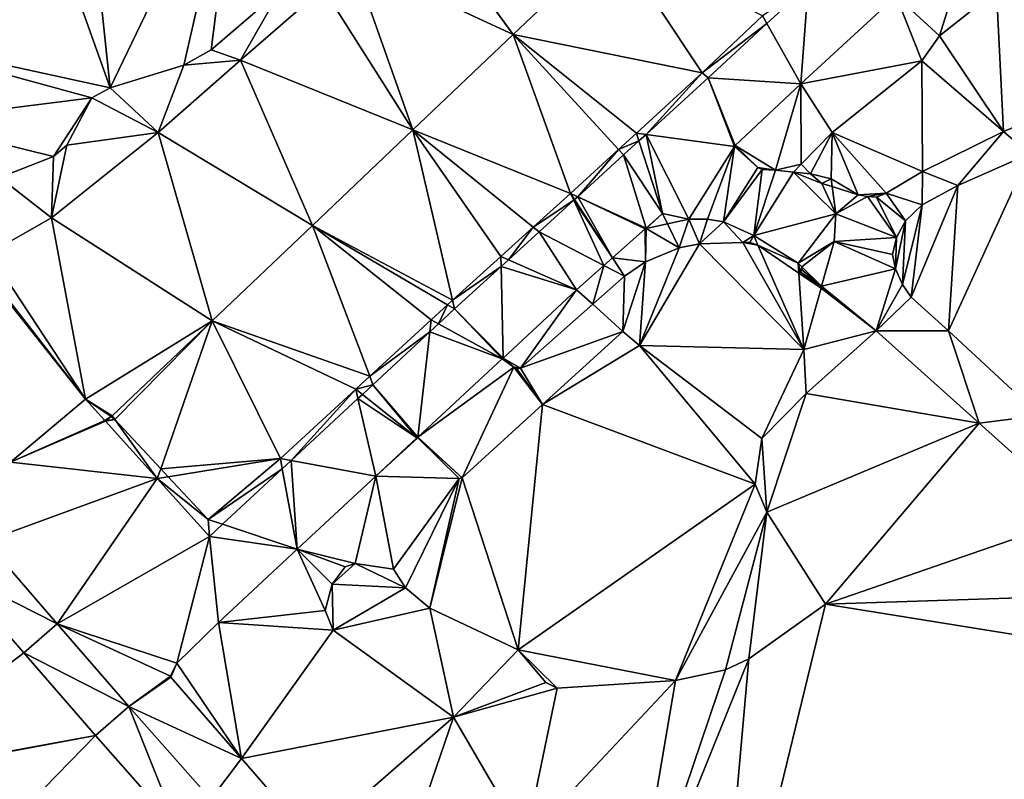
# Model space of a CAD drawing. Header units: inches. Extents: x 572956 to 573089, y 7035613 to 7035744.
# Tile 7 of 13: x 573022 to 573056, y 7035646 to 7035672. Entities that reach past the tile are written whole.
import ezdxf

# ---------------------------------------------------------------- set-up
doc = ezdxf.new("R2010")
doc.units = ezdxf.units.IN
doc.header["$MEASUREMENT"] = 0
doc.layers.add('Terreng_ortofoto', color=10, linetype='Continuous')

msp = doc.modelspace()

# ---------------------------------------------------------------- linework, layer by layer
at = {"layer": 'Terreng_ortofoto'}
for points in [[(573015.37, 7035672.122, 39), (573024.94, 7035670.032, 39), (573020.14, 7035683.442, 40)], [(573024.94, 7035670.032, 39), (573023.51, 7035683.512, 40), (573020.14, 7035683.442, 40)], [(573024.94, 7035670.032, 39), (573029.506, 7035679.533, 39.42), (573023.51, 7035683.512, 40)], [(573024.94, 7035670.032, 39), (573027.51, 7035670.823, 39), (573029.506, 7035679.533, 39.42)], [(573027.51, 7035670.823, 39), (573028.47, 7035671.362, 39), (573029.506, 7035679.533, 39.42)], [(573030.88, 7035673.442, 39), (573029.506, 7035679.533, 39.42), (573028.47, 7035671.362, 39)], [(573039.025, 7035671.897, 38.617), (573035.615, 7035676.556, 38.7), (573033.423, 7035674.5, 38.585)], [(573035.628, 7035676.59, 38.7), (573035.615, 7035676.556, 38.7), (573039.025, 7035671.897, 38.617)], [(573042.534, 7035675.237, 38.729), (573035.628, 7035676.59, 38.7), (573039.025, 7035671.897, 38.617)], [(573042.534, 7035675.237, 38.729), (573039.025, 7035671.897, 38.617), (573045.64, 7035670.561, 38.58)], [(573042.534, 7035675.237, 38.729), (573045.64, 7035670.561, 38.58), (573047.75, 7035672.556, 38.61)], [(573035.516, 7035668.558, 38.506), (573033.423, 7035674.5, 38.585), (573032.38, 7035673.521, 38.53)], [(573035.516, 7035668.558, 38.506), (573039.025, 7035671.897, 38.617), (573033.423, 7035674.5, 38.585)], [(573055.93, 7035673.442, 38), (573059.31, 7035669.79, 37.74), (573060.38, 7035673.962, 38)], [(573030.88, 7035673.442, 39), (573028.47, 7035671.362, 39), (573029.495, 7035670.995, 38.38)], [(573035.516, 7035668.558, 38.506), (573032.38, 7035673.521, 38.53), (573029.495, 7035670.995, 38.38)], [(573032.38, 7035673.521, 38.53), (573030.88, 7035673.442, 39), (573029.495, 7035670.995, 38.38)], [(573047.75, 7035672.556, 38.61), (573047.906, 7035672.278, 38.594), (573049.35, 7035673.61, 38.625)], [(573049.09, 7035670.17, 38.54), (573049.35, 7035673.61, 38.625), (573047.906, 7035672.278, 38.594)], [(573049.09, 7035670.17, 38.54), (573052.42, 7035673.25, 38.615), (573049.35, 7035673.61, 38.625)], [(573052.42, 7035673.25, 38.615), (573053.94, 7035671.852, 38), (573054.39, 7035673.312, 38)], [(573055.93, 7035673.442, 38), (573054.39, 7035673.312, 38), (573053.94, 7035671.852, 38)], [(573055.93, 7035673.442, 38), (573053.94, 7035671.852, 38), (573056.18, 7035668.51, 37.71)], [(573055.93, 7035673.442, 38), (573056.18, 7035668.51, 37.71), (573059.31, 7035669.79, 37.74)], [(573049.09, 7035670.17, 38.54), (573053.32, 7035670.972, 38), (573052.42, 7035673.25, 38.615)], [(573052.42, 7035673.25, 38.615), (573053.32, 7035670.972, 38), (573053.94, 7035671.852, 38)], [(573045.64, 7035670.561, 38.58), (573047.906, 7035672.278, 38.594), (573047.75, 7035672.556, 38.61)], [(573045.85, 7035670.38, 38.55), (573047.906, 7035672.278, 38.594), (573045.64, 7035670.561, 38.58)], [(573045.85, 7035670.38, 38.55), (573049.09, 7035670.17, 38.54), (573047.906, 7035672.278, 38.594)], [(573017.9, 7035668.882, 39), (573024.29, 7035669.682, 39), (573015.37, 7035672.122, 39)], [(573015.37, 7035672.122, 39), (573024.29, 7035669.682, 39), (573024.94, 7035670.032, 39)], [(573041.04, 7035666.34, 38.42), (573039.025, 7035671.897, 38.617), (573035.516, 7035668.558, 38.506)], [(573043.34, 7035668.451, 38.5), (573039.025, 7035671.897, 38.617), (573042.717, 7035667.879, 38.478)], [(573043.34, 7035668.451, 38.5), (573045.64, 7035670.561, 38.58), (573039.025, 7035671.897, 38.617)], [(573041.04, 7035666.34, 38.42), (573042.717, 7035667.879, 38.478), (573039.025, 7035671.897, 38.617)], [(573053.32, 7035670.972, 38), (573056.18, 7035668.51, 37.71), (573053.94, 7035671.852, 38)], [(573027.51, 7035670.823, 39), (573029.495, 7035670.995, 38.38), (573028.47, 7035671.362, 39)], [(573026.61, 7035668.47, 38.23), (573029.495, 7035670.995, 38.38), (573027.51, 7035670.823, 39)], [(573032.008, 7035665.219, 38.394), (573029.495, 7035670.995, 38.38), (573026.61, 7035668.47, 38.23)], [(573035.516, 7035668.558, 38.506), (573029.495, 7035670.995, 38.38), (573032.008, 7035665.219, 38.394)], [(573049.09, 7035670.17, 38.54), (573050.19, 7035668.472, 38), (573053.32, 7035670.972, 38)], [(573053.34, 7035667.11, 37.71), (573053.32, 7035670.972, 38), (573050.19, 7035668.472, 38)], [(573053.34, 7035667.11, 37.71), (573056.18, 7035668.51, 37.71), (573053.32, 7035670.972, 38)], [(573024.94, 7035670.032, 39), (573026.61, 7035668.47, 38.23), (573027.51, 7035670.823, 39)], [(573043.34, 7035668.451, 38.5), (573043.681, 7035668.404, 38.496), (573045.64, 7035670.561, 38.58)], [(573045.85, 7035670.38, 38.55), (573045.64, 7035670.561, 38.58), (573043.681, 7035668.404, 38.496)], [(573045.85, 7035670.38, 38.55), (573043.681, 7035668.404, 38.496), (573046.765, 7035667.986, 38.48)], [(573045.85, 7035670.38, 38.55), (573046.765, 7035667.986, 38.48), (573046.795, 7035668.014, 38.48)], [(573045.85, 7035670.38, 38.55), (573046.795, 7035668.014, 38.48), (573049.09, 7035670.17, 38.54)], [(573024.94, 7035670.032, 39), (573024.29, 7035669.682, 39), (573026.61, 7035668.47, 38.23)], [(573046.795, 7035668.014, 38.48), (573048.2, 7035667.15, 38.32), (573049.09, 7035670.17, 38.54)], [(573049.09, 7035670.17, 38.54), (573048.2, 7035667.15, 38.32), (573049.1, 7035667.362, 38)], [(573049.09, 7035670.17, 38.54), (573049.1, 7035667.362, 38), (573050.19, 7035668.472, 38)], [(573017.9, 7035668.882, 39), (573022.96, 7035667.632, 39), (573024.29, 7035669.682, 39)], [(573024.29, 7035669.682, 39), (573022.96, 7035667.632, 39), (573023.42, 7035668.032, 39)], [(573024.29, 7035669.682, 39), (573023.42, 7035668.032, 39), (573026.61, 7035668.47, 38.23)], [(573059.31, 7035669.79, 37.74), (573056.18, 7035668.51, 37.71), (573057.085, 7035667.72, 37.755)], [(573017.9, 7035668.882, 39), (573021.07, 7035666.892, 39), (573022.96, 7035667.632, 39)], [(573035.516, 7035668.558, 38.506), (573032.008, 7035665.219, 38.394), (573036.91, 7035662.599, 38.318)], [(573035.516, 7035668.558, 38.506), (573036.91, 7035662.599, 38.318), (573038.6, 7035664.13, 38.36)], [(573041.04, 7035666.34, 38.42), (573035.516, 7035668.558, 38.506), (573039.734, 7035665.157, 38.388)], [(573039.734, 7035665.157, 38.388), (573035.516, 7035668.558, 38.506), (573038.6, 7035664.13, 38.36)], [(573053.34, 7035667.11, 37.71), (573054.58, 7035666.62, 37.74), (573056.18, 7035668.51, 37.71)], [(573054.58, 7035666.62, 37.74), (573057.085, 7035667.72, 37.755), (573056.18, 7035668.51, 37.71)], [(573028.499, 7035661.879, 38.282), (573026.61, 7035668.47, 38.23), (573022.89, 7035665.49, 38.15)], [(573026.61, 7035668.47, 38.23), (573023.42, 7035668.032, 39), (573022.89, 7035665.49, 38.15)], [(573028.499, 7035661.879, 38.282), (573032.008, 7035665.219, 38.394), (573026.61, 7035668.47, 38.23)], [(573043.34, 7035668.451, 38.5), (573042.717, 7035667.879, 38.478), (573043.429, 7035668.175, 38.49)], [(573042.717, 7035667.879, 38.478), (573042.893, 7035667.687, 38.477), (573043.429, 7035668.175, 38.49)], [(573042.893, 7035667.687, 38.477), (573044.25, 7035665.64, 38.41), (573043.429, 7035668.175, 38.49)], [(573043.34, 7035668.451, 38.5), (573043.429, 7035668.175, 38.49), (573043.681, 7035668.404, 38.496)], [(573044.25, 7035665.64, 38.41), (573043.681, 7035668.404, 38.496), (573043.429, 7035668.175, 38.49)], [(573044.25, 7035665.64, 38.41), (573045.17, 7035665.44, 38.33), (573043.681, 7035668.404, 38.496)], [(573046.765, 7035667.986, 38.48), (573043.681, 7035668.404, 38.496), (573045.17, 7035665.44, 38.33)], [(573050.19, 7035668.472, 38), (573049.1, 7035667.362, 38), (573049.43, 7035667.022, 38)], [(573050.19, 7035668.472, 38), (573049.43, 7035667.022, 38), (573050.15, 7035666.852, 38)], [(573050.19, 7035668.472, 38), (573050.15, 7035666.852, 38), (573051.09, 7035666.29, 37.84)], [(573053.34, 7035667.11, 37.71), (573050.19, 7035668.472, 38), (573052.07, 7035666.351, 37.77)], [(573050.19, 7035668.472, 38), (573051.09, 7035666.29, 37.84), (573052.07, 7035666.351, 37.77)], [(573022.96, 7035667.632, 39), (573022.89, 7035665.49, 38.15), (573023.42, 7035668.032, 39)], [(573041.04, 7035666.34, 38.42), (573041.286, 7035666.223, 38.437), (573042.717, 7035667.879, 38.478)], [(573042.717, 7035667.879, 38.478), (573041.286, 7035666.223, 38.437), (573042.893, 7035667.687, 38.477)], [(573046.765, 7035667.986, 38.48), (573045.17, 7035665.44, 38.33), (573045.82, 7035665.44, 38.28)], [(573046.765, 7035667.986, 38.48), (573045.82, 7035665.44, 38.28), (573046.39, 7035665.34, 38.24)], [(573046.765, 7035667.986, 38.48), (573046.39, 7035665.34, 38.24), (573047.59, 7035667.25, 38.38)], [(573046.795, 7035668.014, 38.48), (573046.765, 7035667.986, 38.48), (573046.795, 7035667.986, 38.48)], [(573046.765, 7035667.986, 38.48), (573047.59, 7035667.25, 38.38), (573046.795, 7035667.986, 38.48)], [(573046.795, 7035668.014, 38.48), (573046.795, 7035667.986, 38.48), (573047.59, 7035667.25, 38.38)], [(573046.795, 7035668.014, 38.48), (573047.59, 7035667.25, 38.38), (573048.2, 7035667.15, 38.32)], [(573021.07, 7035666.892, 39), (573022.89, 7035665.49, 38.15), (573022.96, 7035667.632, 39)], [(573042.893, 7035667.687, 38.477), (573041.286, 7035666.223, 38.437), (573043.675, 7035665.123, 38.39)], [(573042.893, 7035667.687, 38.477), (573043.675, 7035665.123, 38.39), (573044.25, 7035665.64, 38.41)], [(573054.25, 7035661.53, 37.58), (573057.447, 7035658.567, 37.57), (573057.085, 7035667.72, 37.755)], [(573054.25, 7035661.53, 37.58), (573057.085, 7035667.72, 37.755), (573054.58, 7035666.62, 37.74)], [(573046.39, 7035665.34, 38.24), (573047.74, 7035667.17, 38.37), (573047.59, 7035667.25, 38.38)], [(573046.39, 7035665.34, 38.24), (573047.45, 7035664.87, 38.13), (573047.74, 7035667.17, 38.37)], [(573047.45, 7035664.87, 38.13), (573048.2, 7035667.15, 38.32), (573047.74, 7035667.17, 38.37)], [(573047.45, 7035664.87, 38.13), (573048.83, 7035667.08, 38.23), (573048.2, 7035667.15, 38.32)], [(573047.59, 7035667.25, 38.38), (573047.74, 7035667.17, 38.37), (573048.2, 7035667.15, 38.32)], [(573048.2, 7035667.15, 38.32), (573048.83, 7035667.08, 38.23), (573049.1, 7035667.362, 38)], [(573049.1, 7035667.362, 38), (573048.83, 7035667.08, 38.23), (573049.43, 7035667.022, 38)], [(573053.34, 7035667.11, 37.71), (573052.07, 7035666.351, 37.77), (573053.33, 7035665.94, 37.8)], [(573053.34, 7035667.11, 37.71), (573053.33, 7035665.94, 37.8), (573054.58, 7035666.62, 37.74)], [(573021.07, 7035666.892, 39), (573020.71, 7035664.25, 38.11), (573022.89, 7035665.49, 38.15)], [(573047.45, 7035664.87, 38.13), (573050.31, 7035665.622, 38), (573048.83, 7035667.08, 38.23)], [(573048.83, 7035667.08, 38.23), (573050.31, 7035665.622, 38), (573049.82, 7035666.69, 38.02)], [(573048.83, 7035667.08, 38.23), (573049.82, 7035666.69, 38.02), (573049.43, 7035667.022, 38)], [(573050.15, 7035666.852, 38), (573049.43, 7035667.022, 38), (573049.82, 7035666.69, 38.02)], [(573050.15, 7035666.852, 38), (573049.82, 7035666.69, 38.02), (573050.186, 7035666.575, 37.968)], [(573050.15, 7035666.852, 38), (573050.186, 7035666.575, 37.968), (573051.09, 7035666.29, 37.84)], [(573050.31, 7035665.622, 38), (573050.186, 7035666.575, 37.968), (573049.82, 7035666.69, 38.02)], [(573051.09, 7035666.29, 37.84), (573050.186, 7035666.575, 37.968), (573050.31, 7035665.622, 38)], [(573054.25, 7035661.53, 37.58), (573054.58, 7035666.62, 37.74), (573052.95, 7035662.71, 37.64)], [(573054.58, 7035666.62, 37.74), (573053.33, 7035665.94, 37.8), (573052.95, 7035662.71, 37.64)], [(573041.04, 7035666.34, 38.42), (573039.734, 7035665.157, 38.388), (573041.151, 7035666.099, 38.433)], [(573039.937, 7035664.993, 38.403), (573041.151, 7035666.099, 38.433), (573039.734, 7035665.157, 38.388)], [(573039.937, 7035664.993, 38.403), (573042.201, 7035663.814, 38.348), (573041.151, 7035666.099, 38.433)], [(573041.04, 7035666.34, 38.42), (573041.151, 7035666.099, 38.433), (573041.179, 7035666.125, 38.434)], [(573041.04, 7035666.34, 38.42), (573041.179, 7035666.125, 38.434), (573041.286, 7035666.223, 38.437)], [(573042.503, 7035664.083, 38.357), (573041.179, 7035666.125, 38.434), (573041.151, 7035666.099, 38.433)], [(573042.201, 7035663.814, 38.348), (573042.503, 7035664.083, 38.357), (573041.151, 7035666.099, 38.433)], [(573041.286, 7035666.223, 38.437), (573041.179, 7035666.125, 38.434), (573042.503, 7035664.083, 38.357)], [(573041.286, 7035666.223, 38.437), (573042.503, 7035664.083, 38.357), (573043.645, 7035665.097, 38.39)], [(573041.286, 7035666.223, 38.437), (573043.645, 7035665.097, 38.39), (573043.675, 7035665.123, 38.39)], [(573051.09, 7035666.29, 37.84), (573050.31, 7035665.622, 38), (573051.42, 7035666.23, 37.84)], [(573051.42, 7035666.23, 37.84), (573050.31, 7035665.622, 38), (573052.43, 7035664.8, 37.77)], [(573052.07, 7035666.351, 37.77), (573051.09, 7035666.29, 37.84), (573051.42, 7035666.23, 37.84)], [(573052.07, 7035666.351, 37.77), (573051.42, 7035666.23, 37.84), (573051.73, 7035666.21, 37.77)], [(573051.42, 7035666.23, 37.84), (573052.43, 7035664.8, 37.77), (573051.73, 7035666.21, 37.77)], [(573052.07, 7035666.351, 37.77), (573051.73, 7035666.21, 37.77), (573052.75, 7035665.38, 37.8)], [(573052.43, 7035664.8, 37.77), (573052.75, 7035665.38, 37.8), (573051.73, 7035666.21, 37.77)], [(573052.07, 7035666.351, 37.77), (573052.75, 7035665.38, 37.8), (573053.33, 7035665.94, 37.8)], [(573052.75, 7035665.38, 37.8), (573052.65, 7035663.15, 37.64), (573053.33, 7035665.94, 37.8)], [(573052.95, 7035662.71, 37.64), (573053.33, 7035665.94, 37.8), (573052.65, 7035663.15, 37.64)], [(573020.71, 7035664.25, 38.11), (573024.07, 7035659.14, 38.22), (573022.89, 7035665.49, 38.15)], [(573028.499, 7035661.879, 38.282), (573022.89, 7035665.49, 38.15), (573024.07, 7035659.14, 38.22)], [(573044.25, 7035665.64, 38.41), (573043.675, 7035665.123, 38.39), (573043.68, 7035665.114, 38.39)], [(573044.25, 7035665.64, 38.41), (573043.68, 7035665.114, 38.39), (573044.425, 7035665.277, 38.36)], [(573044.25, 7035665.64, 38.41), (573044.425, 7035665.277, 38.36), (573045.17, 7035665.44, 38.33)], [(573045.17, 7035665.44, 38.33), (573044.425, 7035665.277, 38.36), (573044.83, 7035664.44, 38.18)], [(573045.17, 7035665.44, 38.33), (573044.83, 7035664.44, 38.18), (573045.54, 7035664.58, 38.16)], [(573045.17, 7035665.44, 38.33), (573045.54, 7035664.58, 38.16), (573045.82, 7035665.44, 38.28)], [(573045.82, 7035665.44, 38.28), (573045.54, 7035664.58, 38.16), (573046.39, 7035665.34, 38.24)], [(573047.45, 7035664.87, 38.13), (573049, 7035663.9, 37.88), (573050.31, 7035665.622, 38)], [(573050.31, 7035665.622, 38), (573049, 7035663.9, 37.88), (573050.25, 7035664.662, 38)], [(573050.31, 7035665.622, 38), (573050.25, 7035664.662, 38), (573052.43, 7035664.8, 37.77)], [(573052.43, 7035664.8, 37.77), (573052.4, 7035663.7, 37.68), (573052.75, 7035665.38, 37.8)], [(573052.75, 7035665.38, 37.8), (573052.4, 7035663.7, 37.68), (573052.65, 7035663.15, 37.64)], [(573034.012, 7035659.94, 38.223), (573032.008, 7035665.219, 38.394), (573028.499, 7035661.879, 38.282)], [(573036.16, 7035661.92, 38.3), (573036.737, 7035662.443, 38.314), (573032.008, 7035665.219, 38.394)], [(573036.16, 7035661.92, 38.3), (573032.008, 7035665.219, 38.394), (573034.012, 7035659.94, 38.223)], [(573032.008, 7035665.219, 38.394), (573036.737, 7035662.443, 38.314), (573036.91, 7035662.599, 38.318)], [(573039.734, 7035665.157, 38.388), (573038.6, 7035664.13, 38.36), (573038.863, 7035664.015, 38.377)], [(573039.937, 7035664.993, 38.403), (573039.734, 7035665.157, 38.388), (573038.863, 7035664.015, 38.377)], [(573043.645, 7035665.097, 38.39), (573042.503, 7035664.083, 38.357), (573043.66, 7035663.95, 38.19)], [(573043.675, 7035665.123, 38.39), (573043.645, 7035665.097, 38.39), (573043.68, 7035665.114, 38.39)], [(573043.68, 7035665.114, 38.39), (573043.645, 7035665.097, 38.39), (573043.66, 7035663.95, 38.19)], [(573043.68, 7035665.114, 38.39), (573043.66, 7035663.95, 38.19), (573044.83, 7035664.44, 38.18)], [(573043.68, 7035665.114, 38.39), (573044.83, 7035664.44, 38.18), (573044.425, 7035665.277, 38.36)], [(573046.39, 7035665.34, 38.24), (573045.54, 7035664.58, 38.16), (573047.06, 7035664.62, 38.1)], [(573046.39, 7035665.34, 38.24), (573047.06, 7035664.62, 38.1), (573047.45, 7035664.87, 38.13)], [(573039.937, 7035664.993, 38.403), (573038.863, 7035664.015, 38.377), (573041.25, 7035662.97, 38.32)], [(573039.937, 7035664.993, 38.403), (573041.25, 7035662.97, 38.32), (573042.201, 7035663.814, 38.348)], [(573047.45, 7035664.87, 38.13), (573047.06, 7035664.62, 38.1), (573047.31, 7035664.62, 38.05)], [(573047.45, 7035664.87, 38.13), (573047.31, 7035664.62, 38.05), (573047.58, 7035664.53, 38.02)], [(573047.45, 7035664.87, 38.13), (573047.58, 7035664.53, 38.02), (573049, 7035663.9, 37.88)], [(573050.25, 7035664.662, 38), (573052.3, 7035664.2, 37.74), (573052.43, 7035664.8, 37.77)], [(573052.43, 7035664.8, 37.77), (573052.3, 7035664.2, 37.74), (573052.4, 7035663.7, 37.68)], [(573043.445, 7035661.013, 37.98), (573049.2, 7035660.882, 38), (573045.54, 7035664.58, 38.16)], [(573043.445, 7035661.013, 37.98), (573045.54, 7035664.58, 38.16), (573044.83, 7035664.44, 38.18)], [(573043.445, 7035661.013, 37.98), (573044.83, 7035664.44, 38.18), (573043.66, 7035663.95, 38.19)], [(573049.2, 7035660.882, 38), (573047.06, 7035664.62, 38.1), (573045.54, 7035664.58, 38.16)], [(573047.06, 7035664.62, 38.1), (573047.58, 7035664.53, 38.02), (573047.31, 7035664.62, 38.05)], [(573049.2, 7035660.882, 38), (573047.58, 7035664.53, 38.02), (573047.06, 7035664.62, 38.1)], [(573047.58, 7035664.53, 38.02), (573049.02, 7035663.55, 37.89), (573049, 7035663.9, 37.88)], [(573049.2, 7035660.882, 38), (573049.02, 7035663.55, 37.89), (573047.58, 7035664.53, 38.02)], [(573049, 7035663.9, 37.88), (573049.12, 7035663.771, 37.88), (573050.25, 7035664.662, 38)], [(573050.25, 7035664.662, 38), (573049.12, 7035663.771, 37.88), (573049.815, 7035663.098, 38)], [(573050.25, 7035664.662, 38), (573049.815, 7035663.098, 38), (573052.4, 7035663.7, 37.68)], [(573050.25, 7035664.662, 38), (573052.4, 7035663.7, 37.68), (573052.3, 7035664.2, 37.74)], [(573020.247, 7035664.065, 38.099), (573020.177, 7035664.037, 38.098), (573024.07, 7035659.14, 38.22)], [(573021.45, 7035656.94, 38.15), (573024.07, 7035659.14, 38.22), (573020.177, 7035664.037, 38.098)], [(573020.71, 7035664.25, 38.11), (573020.247, 7035664.065, 38.099), (573024.07, 7035659.14, 38.22)], [(573036.91, 7035662.599, 38.318), (573038.607, 7035663.782, 38.37), (573038.6, 7035664.13, 38.36)], [(573038.6, 7035664.13, 38.36), (573038.607, 7035663.782, 38.37), (573038.863, 7035664.015, 38.377)], [(573041.25, 7035662.97, 38.32), (573038.863, 7035664.015, 38.377), (573038.607, 7035663.782, 38.37)], [(573042.92, 7035663.44, 38.18), (573042.503, 7035664.083, 38.357), (573042.201, 7035663.814, 38.348)], [(573042.92, 7035663.44, 38.18), (573043.66, 7035663.95, 38.19), (573042.503, 7035664.083, 38.357)], [(573036.98, 7035662.3, 38.33), (573038.607, 7035663.782, 38.37), (573036.91, 7035662.599, 38.318)], [(573038.675, 7035660.575, 38.25), (573038.607, 7035663.782, 38.37), (573036.98, 7035662.3, 38.33)], [(573038.675, 7035660.575, 38.25), (573041.25, 7035662.97, 38.32), (573038.607, 7035663.782, 38.37)], [(573041.25, 7035662.97, 38.32), (573041.816, 7035662.46, 38.174), (573042.201, 7035663.814, 38.348)], [(573042.92, 7035663.44, 38.18), (573042.201, 7035663.814, 38.348), (573041.816, 7035662.46, 38.174)], [(573042.87, 7035661.51, 37.95), (573043.66, 7035663.95, 38.19), (573042.92, 7035663.44, 38.18)], [(573042.87, 7035661.51, 37.95), (573043.445, 7035661.013, 37.98), (573043.66, 7035663.95, 38.19)], [(573049, 7035663.9, 37.88), (573049.07, 7035663.59, 37.89), (573049.12, 7035663.771, 37.88)], [(573049, 7035663.9, 37.88), (573049.02, 7035663.55, 37.89), (573049.07, 7035663.59, 37.89)], [(573049.07, 7035663.59, 37.89), (573049.12, 7035663.67, 37.88), (573049.12, 7035663.771, 37.88)], [(573049.07, 7035663.59, 37.89), (573049.815, 7035663.098, 38), (573049.12, 7035663.67, 37.88)], [(573049.12, 7035663.771, 37.88), (573049.12, 7035663.67, 37.88), (573049.815, 7035663.098, 38)], [(573051.72, 7035661.53, 37.58), (573052.4, 7035663.7, 37.68), (573049.815, 7035663.098, 38)], [(573051.72, 7035661.53, 37.58), (573052.65, 7035663.15, 37.64), (573052.4, 7035663.7, 37.68)], [(573042.87, 7035661.51, 37.95), (573042.92, 7035663.44, 38.18), (573041.816, 7035662.46, 38.174)], [(573049.02, 7035663.55, 37.89), (573049.815, 7035663.098, 38), (573049.07, 7035663.59, 37.89)], [(573049.2, 7035660.882, 38), (573049.796, 7035663.026, 38), (573049.02, 7035663.55, 37.89)], [(573049.02, 7035663.55, 37.89), (573049.796, 7035663.026, 38), (573049.815, 7035663.098, 38)], [(573038.675, 7035660.575, 38.25), (573039.29, 7035660.22, 38.16), (573041.25, 7035662.97, 38.32)], [(573039.29, 7035660.22, 38.16), (573041.816, 7035662.46, 38.174), (573041.25, 7035662.97, 38.32)], [(573049.2, 7035660.882, 38), (573051.72, 7035661.53, 37.58), (573049.796, 7035663.026, 38)], [(573051.72, 7035661.53, 37.58), (573049.815, 7035663.098, 38), (573049.796, 7035663.026, 38)], [(573051.72, 7035661.53, 37.58), (573052.95, 7035662.71, 37.64), (573052.65, 7035663.15, 37.64)], [(573054.25, 7035661.53, 37.58), (573052.95, 7035662.71, 37.64), (573051.72, 7035661.53, 37.58)], [(573036.16, 7035661.92, 38.3), (573036.418, 7035661.778, 38.32), (573036.737, 7035662.443, 38.314)], [(573036.418, 7035661.778, 38.32), (573036.98, 7035662.3, 38.33), (573036.737, 7035662.443, 38.314)], [(573036.418, 7035661.778, 38.32), (573038.645, 7035660.547, 38.25), (573036.98, 7035662.3, 38.33)], [(573036.98, 7035662.3, 38.33), (573036.91, 7035662.599, 38.318), (573036.737, 7035662.443, 38.314)], [(573038.675, 7035660.575, 38.25), (573036.98, 7035662.3, 38.33), (573038.645, 7035660.547, 38.25)], [(573042.87, 7035661.51, 37.95), (573041.816, 7035662.46, 38.174), (573039.29, 7035660.22, 38.16)], [(573028.499, 7035661.879, 38.282), (573024.07, 7035659.14, 38.22), (573025.004, 7035658.554, 38.17)], [(573028.499, 7035661.879, 38.282), (573025.004, 7035658.554, 38.17), (573025.097, 7035658.425, 38.17)], [(573028.499, 7035661.879, 38.282), (573025.097, 7035658.425, 38.17), (573026.704, 7035656.704, 38.17)], [(573028.499, 7035661.879, 38.282), (573026.704, 7035656.704, 38.17), (573030.89, 7035657.061, 38.11)], [(573034.012, 7035659.94, 38.223), (573028.499, 7035661.879, 38.282), (573033.525, 7035659.491, 38.205)], [(573033.525, 7035659.491, 38.205), (573028.499, 7035661.879, 38.282), (573030.89, 7035657.061, 38.11)], [(573036.16, 7035661.92, 38.3), (573034.012, 7035659.94, 38.223), (573036.112, 7035661.493, 38.314)], [(573036.16, 7035661.92, 38.3), (573036.112, 7035661.493, 38.314), (573036.418, 7035661.778, 38.32)], [(573036.418, 7035661.778, 38.32), (573036.112, 7035661.493, 38.314), (573038.645, 7035660.547, 38.25)], [(573034.123, 7035659.647, 38.277), (573036.112, 7035661.493, 38.314), (573034.012, 7035659.94, 38.223)], [(573034.123, 7035659.647, 38.277), (573035.695, 7035657.814, 38.17), (573036.112, 7035661.493, 38.314)], [(573038.645, 7035660.547, 38.25), (573036.112, 7035661.493, 38.314), (573035.695, 7035657.814, 38.17)], [(573042.87, 7035661.51, 37.95), (573039.29, 7035660.22, 38.16), (573040.06, 7035658.95, 37.975)], [(573042.87, 7035661.51, 37.95), (573040.06, 7035658.95, 37.975), (573043.445, 7035661.013, 37.98)], [(573049.2, 7035660.882, 38), (573049.275, 7035659.343, 37.73), (573051.72, 7035661.53, 37.58)], [(573051.72, 7035661.53, 37.58), (573049.275, 7035659.343, 37.73), (573055.325, 7035658.3, 37.595)], [(573054.25, 7035661.53, 37.58), (573051.72, 7035661.53, 37.58), (573055.325, 7035658.3, 37.595)], [(573054.25, 7035661.53, 37.58), (573055.325, 7035658.3, 37.595), (573057.447, 7035658.567, 37.57)], [(573043.445, 7035661.013, 37.98), (573040.06, 7035658.95, 37.975), (573047.49, 7035656.162, 38)], [(573043.445, 7035661.013, 37.98), (573047.49, 7035656.162, 38), (573047.73, 7035657.762, 38)], [(573043.445, 7035661.013, 37.98), (573047.73, 7035657.762, 38), (573049.2, 7035660.882, 38)], [(573038.675, 7035660.575, 38.25), (573038.645, 7035660.547, 38.25), (573038.676, 7035660.549, 38.25)], [(573038.675, 7035660.575, 38.25), (573038.676, 7035660.549, 38.25), (573039.05, 7035660.26, 38.16)], [(573038.675, 7035660.575, 38.25), (573039.05, 7035660.26, 38.16), (573039.29, 7035660.22, 38.16)], [(573049.2, 7035660.882, 38), (573047.73, 7035657.762, 38), (573049.275, 7035659.343, 37.73)], [(573038.645, 7035660.547, 38.25), (573035.695, 7035657.814, 38.17), (573039.05, 7035660.26, 38.16)], [(573037.25, 7035656.39, 38), (573039.05, 7035660.26, 38.16), (573035.695, 7035657.814, 38.17)], [(573040.06, 7035658.95, 37.975), (573039.05, 7035660.26, 38.16), (573037.25, 7035656.39, 38)], [(573038.645, 7035660.547, 38.25), (573039.05, 7035660.26, 38.16), (573038.676, 7035660.549, 38.25)], [(573039.29, 7035660.22, 38.16), (573039.05, 7035660.26, 38.16), (573039.16, 7035660.2, 38.16)], [(573040.06, 7035658.95, 37.975), (573039.16, 7035660.2, 38.16), (573039.05, 7035660.26, 38.16)], [(573040.06, 7035658.95, 37.975), (573039.29, 7035660.22, 38.16), (573039.16, 7035660.2, 38.16)], [(573034.123, 7035659.647, 38.277), (573034.012, 7035659.94, 38.223), (573033.525, 7035659.491, 38.205)], [(573034.123, 7035659.647, 38.277), (573033.525, 7035659.491, 38.205), (573033.757, 7035659.306, 38.27)], [(573034.123, 7035659.647, 38.277), (573033.757, 7035659.306, 38.27), (573035.665, 7035657.786, 38.17)], [(573034.123, 7035659.647, 38.277), (573035.665, 7035657.786, 38.17), (573035.695, 7035657.814, 38.17)], [(573033.525, 7035659.491, 38.205), (573030.89, 7035657.061, 38.11), (573031.267, 7035656.993, 38.223)], [(573033.525, 7035659.491, 38.205), (573031.267, 7035656.993, 38.223), (573033.601, 7035659.162, 38.267)], [(573033.525, 7035659.491, 38.205), (573033.601, 7035659.162, 38.267), (573033.757, 7035659.306, 38.27)], [(573033.601, 7035659.162, 38.267), (573035.665, 7035657.786, 38.17), (573033.757, 7035659.306, 38.27)], [(573047.73, 7035657.762, 38), (573047.9, 7035655.182, 38), (573049.275, 7035659.343, 37.73)], [(573049.275, 7035659.343, 37.73), (573047.9, 7035655.182, 38), (573055.325, 7035658.3, 37.595)], [(573021.45, 7035656.94, 38.15), (573024.747, 7035658.395, 38.21), (573024.07, 7035659.14, 38.22)], [(573024.07, 7035659.14, 38.22), (573024.747, 7035658.395, 38.21), (573024.974, 7035658.529, 38.17)], [(573024.07, 7035659.14, 38.22), (573024.974, 7035658.529, 38.17), (573025.004, 7035658.554, 38.17)], [(573031.267, 7035656.993, 38.223), (573034.23, 7035656.45, 38.13), (573033.601, 7035659.162, 38.267)], [(573033.601, 7035659.162, 38.267), (573034.23, 7035656.45, 38.13), (573035.665, 7035657.786, 38.17)], [(573040.06, 7035658.95, 37.975), (573037.25, 7035656.39, 38), (573039.21, 7035650.372, 38)], [(573040.06, 7035658.95, 37.975), (573039.21, 7035650.372, 38), (573047.49, 7035656.162, 38)], [(573024.747, 7035658.395, 38.21), (573024.776, 7035658.391, 38.21), (573024.974, 7035658.529, 38.17)], [(573024.776, 7035658.391, 38.21), (573025.097, 7035658.425, 38.17), (573024.974, 7035658.529, 38.17)], [(573025.004, 7035658.554, 38.17), (573024.974, 7035658.529, 38.17), (573025.004, 7035658.525, 38.17)], [(573024.974, 7035658.529, 38.17), (573025.097, 7035658.425, 38.17), (573025.004, 7035658.525, 38.17)], [(573025.004, 7035658.554, 38.17), (573025.004, 7035658.525, 38.17), (573025.097, 7035658.425, 38.17)], [(573055.325, 7035658.3, 37.595), (573058.93, 7035655.07, 37.61), (573057.447, 7035658.567, 37.57)], [(573021.45, 7035656.94, 38.15), (573024.773, 7035658.365, 38.21), (573024.747, 7035658.395, 38.21)], [(573021.45, 7035656.94, 38.15), (573026.585, 7035656.36, 38.19), (573024.773, 7035658.365, 38.21)], [(573024.747, 7035658.395, 38.21), (573024.773, 7035658.365, 38.21), (573024.776, 7035658.391, 38.21)], [(573024.773, 7035658.365, 38.21), (573026.585, 7035656.36, 38.19), (573025.097, 7035658.425, 38.17)], [(573024.773, 7035658.365, 38.21), (573025.097, 7035658.425, 38.17), (573024.776, 7035658.391, 38.21)], [(573026.585, 7035656.36, 38.19), (573026.704, 7035656.704, 38.17), (573025.097, 7035658.425, 38.17)], [(573055.325, 7035658.3, 37.595), (573047.9, 7035655.182, 38), (573049.95, 7035651.972, 38)], [(573055.325, 7035658.3, 37.595), (573049.95, 7035651.972, 38), (573058.93, 7035655.07, 37.61)], [(573035.694, 7035657.786, 38.17), (573035.695, 7035657.814, 38.17), (573035.665, 7035657.786, 38.17)], [(573037.25, 7035656.39, 38), (573035.695, 7035657.814, 38.17), (573035.694, 7035657.786, 38.17)], [(573037.14, 7035656.36, 38), (573035.694, 7035657.786, 38.17), (573034.23, 7035656.45, 38.13)], [(573035.694, 7035657.786, 38.17), (573035.665, 7035657.786, 38.17), (573034.23, 7035656.45, 38.13)], [(573037.25, 7035656.39, 38), (573035.694, 7035657.786, 38.17), (573037.14, 7035656.36, 38)], [(573047.49, 7035656.162, 38), (573047.9, 7035655.182, 38), (573047.73, 7035657.762, 38)], [(573021.45, 7035656.94, 38.15), (573020.573, 7035654.175, 38.148), (573026.585, 7035656.36, 38.19)], [(573030.89, 7035657.061, 38.11), (573026.704, 7035656.704, 38.17), (573026.967, 7035656.422, 38.17)], [(573030.89, 7035657.061, 38.11), (573026.967, 7035656.422, 38.17), (573028.36, 7035654.93, 38.17)], [(573030.89, 7035657.061, 38.11), (573028.36, 7035654.93, 38.17), (573030.956, 7035656.705, 38.218)], [(573031.267, 7035656.993, 38.223), (573030.89, 7035657.061, 38.11), (573030.956, 7035656.705, 38.218)], [(573031.267, 7035656.993, 38.223), (573030.956, 7035656.705, 38.218), (573031.48, 7035653.89, 38.115)], [(573031.267, 7035656.993, 38.223), (573031.48, 7035653.89, 38.115), (573034.23, 7035656.45, 38.13)], [(573026.585, 7035656.36, 38.19), (573026.967, 7035656.422, 38.17), (573026.704, 7035656.704, 38.17)], [(573028.36, 7035654.93, 38.17), (573028.864, 7035654.762, 38.178), (573030.956, 7035656.705, 38.218)], [(573028.864, 7035654.762, 38.178), (573031.48, 7035653.89, 38.115), (573030.956, 7035656.705, 38.218)], [(573034.23, 7035656.45, 38.13), (573031.48, 7035653.89, 38.115), (573033.5, 7035653.392, 38)], [(573034.23, 7035656.45, 38.13), (573033.5, 7035653.392, 38), (573034.85, 7035653.192, 38)], [(573037.14, 7035656.36, 38), (573034.23, 7035656.45, 38.13), (573034.85, 7035653.192, 38)], [(573020.573, 7035654.175, 38.148), (573023.079, 7035651.283, 38.162), (573026.585, 7035656.36, 38.19)], [(573026.585, 7035656.36, 38.19), (573023.079, 7035651.283, 38.162), (573028.41, 7035654.34, 38.17)], [(573026.585, 7035656.36, 38.19), (573028.36, 7035654.93, 38.17), (573026.967, 7035656.422, 38.17)], [(573026.585, 7035656.36, 38.19), (573028.41, 7035654.34, 38.17), (573028.36, 7035654.93, 38.17)], [(573037.14, 7035656.36, 38), (573034.85, 7035653.192, 38), (573035.27, 7035652.542, 38)], [(573037.14, 7035656.36, 38), (573035.27, 7035652.542, 38), (573036.11, 7035651.823, 38)], [(573037.25, 7035656.39, 38), (573037.14, 7035656.36, 38), (573036.11, 7035651.823, 38)], [(573037.25, 7035656.39, 38), (573036.11, 7035651.823, 38), (573039.21, 7035650.372, 38)], [(573047.49, 7035656.162, 38), (573039.21, 7035650.372, 38), (573044.71, 7035649.292, 38)], [(573047.49, 7035656.162, 38), (573044.71, 7035649.292, 38), (573047.9, 7035655.182, 38)], [(573047.9, 7035655.182, 38), (573044.71, 7035649.292, 38), (573046.46, 7035649.672, 38)], [(573047.9, 7035655.182, 38), (573046.46, 7035649.672, 38), (573047.27, 7035650.052, 38)], [(573047.9, 7035655.182, 38), (573047.27, 7035650.052, 38), (573049.95, 7035651.972, 38)], [(573049.95, 7035651.972, 38), (573061.715, 7035652.35, 37.56), (573058.93, 7035655.07, 37.61)], [(573028.36, 7035654.93, 38.17), (573028.41, 7035654.34, 38.17), (573028.864, 7035654.762, 38.178)], [(573028.41, 7035654.34, 38.17), (573031.48, 7035653.89, 38.115), (573028.864, 7035654.762, 38.178)], [(573020.573, 7035654.175, 38.148), (573019.423, 7035653.135, 38.15), (573023.079, 7035651.283, 38.162)], [(573028.41, 7035654.34, 38.17), (573023.079, 7035651.283, 38.162), (573027.27, 7035649.9, 38.16)], [(573028.41, 7035654.34, 38.17), (573027.27, 7035649.9, 38.16), (573028.73, 7035651.33, 38.1)], [(573028.41, 7035654.34, 38.17), (573028.73, 7035651.33, 38.1), (573031.48, 7035653.89, 38.115)], [(573031.48, 7035653.89, 38.115), (573028.73, 7035651.33, 38.1), (573032.46, 7035651.752, 38)], [(573031.48, 7035653.89, 38.115), (573032.46, 7035651.752, 38), (573032.7, 7035652.672, 38)], [(573031.48, 7035653.89, 38.115), (573032.7, 7035652.672, 38), (573033.16, 7035653.272, 38)], [(573031.48, 7035653.89, 38.115), (573033.16, 7035653.272, 38), (573033.5, 7035653.392, 38)], [(573033.16, 7035653.272, 38), (573032.7, 7035652.672, 38), (573033.5, 7035653.392, 38)], [(573033.5, 7035653.392, 38), (573032.7, 7035652.672, 38), (573035.27, 7035652.542, 38)], [(573033.5, 7035653.392, 38), (573035.27, 7035652.542, 38), (573034.85, 7035653.192, 38)], [(573021.915, 7035650.26, 38.165), (573019.423, 7035653.135, 38.15), (573016.137, 7035645.855, 38.17)], [(573021.915, 7035650.26, 38.165), (573023.079, 7035651.283, 38.162), (573019.423, 7035653.135, 38.15)], [(573032.73, 7035651.062, 38), (573032.7, 7035652.672, 38), (573032.46, 7035651.752, 38)], [(573035.27, 7035652.542, 38), (573032.7, 7035652.672, 38), (573032.73, 7035651.062, 38)], [(573035.27, 7035652.542, 38), (573032.73, 7035651.062, 38), (573036.11, 7035651.823, 38)], [(573049.95, 7035651.972, 38), (573064.5, 7035649.63, 37.51), (573061.715, 7035652.35, 37.56)], [(573047.27, 7035650.052, 38), (573046, 7035635.712, 38), (573049.95, 7035651.972, 38)], [(573049.95, 7035651.972, 38), (573046, 7035635.712, 38), (573064.5, 7035649.63, 37.51)], [(573032.73, 7035651.062, 38), (573032.46, 7035651.752, 38), (573028.73, 7035651.33, 38.1)], [(573036.11, 7035651.823, 38), (573032.73, 7035651.062, 38), (573036.94, 7035648.012, 38)], [(573039.21, 7035650.372, 38), (573036.11, 7035651.823, 38), (573036.94, 7035648.012, 38)], [(573021.915, 7035650.26, 38.165), (573025.586, 7035648.391, 38.176), (573023.079, 7035651.283, 38.162)], [(573027.27, 7035649.9, 38.16), (573023.079, 7035651.283, 38.162), (573027.049, 7035649.448, 38.16)], [(573023.079, 7035651.283, 38.162), (573025.586, 7035648.391, 38.176), (573027.049, 7035649.448, 38.16)], [(573027.27, 7035649.9, 38.16), (573029.525, 7035646.572, 38.16), (573028.73, 7035651.33, 38.1)], [(573032.73, 7035651.062, 38), (573028.73, 7035651.33, 38.1), (573029.525, 7035646.572, 38.16)], [(573032.73, 7035651.062, 38), (573029.525, 7035646.572, 38.16), (573036.94, 7035648.012, 38)], [(573021.915, 7035650.26, 38.165), (573016.137, 7035645.855, 38.17), (573024.42, 7035647.37, 38.18)], [(573021.915, 7035650.26, 38.165), (573024.42, 7035647.37, 38.18), (573025.586, 7035648.391, 38.176)], [(573040.17, 7035649.232, 38), (573039.21, 7035650.372, 38), (573036.94, 7035648.012, 38)], [(573040.17, 7035649.232, 38), (573040.57, 7035649.032, 38), (573039.21, 7035650.372, 38)], [(573044.71, 7035649.292, 38), (573039.21, 7035650.372, 38), (573040.57, 7035649.032, 38)], [(573027.27, 7035649.9, 38.16), (573027.049, 7035649.448, 38.16), (573027.053, 7035649.415, 38.16)], [(573027.27, 7035649.9, 38.16), (573027.053, 7035649.415, 38.16), (573029.525, 7035646.572, 38.16)], [(573046.46, 7035649.672, 38), (573043.06, 7035639.632, 38), (573047.27, 7035650.052, 38)], [(573047.27, 7035650.052, 38), (573043.06, 7035639.632, 38), (573046, 7035635.712, 38)], [(573044.71, 7035649.292, 38), (573043.06, 7035639.632, 38), (573046.46, 7035649.672, 38)], [(573064.5, 7035649.63, 37.51), (573046, 7035635.712, 38), (573050.82, 7035631.112, 38)], [(573064.5, 7035649.63, 37.51), (573050.82, 7035631.112, 38), (573066.82, 7035647.385, 37.53)], [(573027.049, 7035649.448, 38.16), (573025.586, 7035648.391, 38.176), (573027.053, 7035649.415, 38.16)], [(573025.586, 7035648.391, 38.176), (573029.525, 7035646.572, 38.16), (573027.053, 7035649.415, 38.16)], [(573040.17, 7035649.232, 38), (573036.94, 7035648.012, 38), (573040.57, 7035649.032, 38)], [(573044.71, 7035649.292, 38), (573040.57, 7035649.032, 38), (573039.46, 7035643.702, 38)], [(573044.71, 7035649.292, 38), (573039.46, 7035643.702, 38), (573043.06, 7035639.632, 38)], [(573040.57, 7035649.032, 38), (573036.94, 7035648.012, 38), (573039.46, 7035643.702, 38)], [(573025.586, 7035648.391, 38.176), (573024.42, 7035647.37, 38.18), (573027.296, 7035644.122, 38.134)], [(573025.586, 7035648.391, 38.176), (573027.296, 7035644.122, 38.134), (573028.461, 7035645.145, 38.152)], [(573025.586, 7035648.391, 38.176), (573028.461, 7035645.145, 38.152), (573029.525, 7035646.572, 38.16)], [(573036.94, 7035648.012, 38), (573029.525, 7035646.572, 38.16), (573032.01, 7035643.715, 38.16)], [(573036.94, 7035648.012, 38), (573032.01, 7035643.715, 38.16), (573034.495, 7035640.857, 38.16)], [(573036.94, 7035648.012, 38), (573034.495, 7035640.857, 38.16), (573039.46, 7035643.702, 38)], [(573016.137, 7035645.855, 38.17), (573016.135, 7035645.826, 38.17), (573024.42, 7035647.37, 38.18)], [(573016.135, 7035645.826, 38.17), (573017.713, 7035640.495, 38.2), (573024.42, 7035647.37, 38.18)], [(573017.713, 7035640.495, 38.2), (573027.296, 7035644.122, 38.134), (573024.42, 7035647.37, 38.18)], [(573066.82, 7035647.385, 37.53), (573050.82, 7035631.112, 38), (573069.14, 7035645.14, 37.55)], [(573029.525, 7035646.572, 38.16), (573028.461, 7035645.145, 38.152), (573032.01, 7035643.715, 38.16)]]:
    msp.add_3dface(points, dxfattribs=at)

doc.saveas('drawing.dxf')
